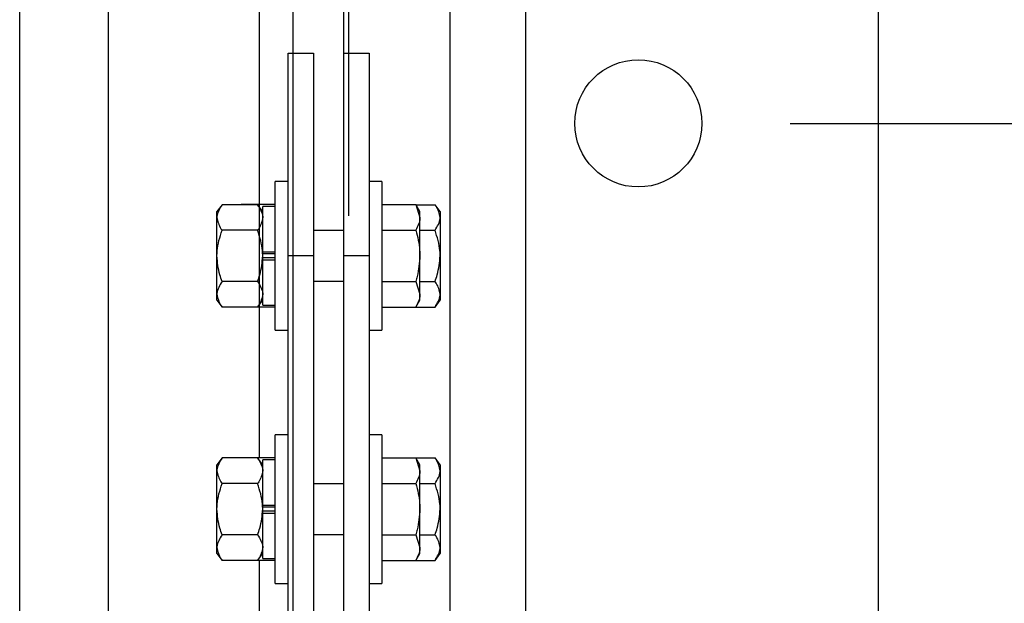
# Model space of a CAD drawing. Header units: inches. Extents: x 144.9 to 238.4, y 214.8 to 247.7.
# Tile 196 of 256: x 187.133 to 187.437, y 220.737 to 220.917. Entities that reach past the tile are written whole.
import ezdxf

# ---------------------------------------------------------------- set-up
doc = ezdxf.new("R2010")
doc.units = ezdxf.units.IN
doc.header["$LTSCALE"] = 0.25
doc.header["$MEASUREMENT"] = 0
doc.layers.add('ANNOTATIONS', color=1, linetype='Continuous')
doc.layers.add('MOTOR RH', color=7, linetype='Continuous')
doc.styles.add('ARIAL', font='arial.ttf', dxfattribs={"height": 0.09375})
doc.dimstyles.new('STANDARD$0', dxfattribs={"dimtxt": 0.09375, "dimasz": 0.09375, "dimexe": 0.03125, "dimexo": 0.046875, "dimgap": 0.09, "dimtad": 0, "dimtih": 1, "dimtoh": 1, "dimdec": 4, "dimzin": 0, "dimdsep": 46, "dimtxsty": 'ARIAL', "dimcen": 0.09, "dimadec": 0, "dimazin": 0, "dimtfac": 1, "dimtdec": 4, "dimtofl": 0, "dimtmove": 0, "dimatfit": 1, "dimfxl": 1, "dimtolj": 1, "dimtzin": 0, "dimarcsym": 0})

# ---------------------------------------------------------------- blocks, each defined once
blk = doc.blocks.new('*D61')
at = {"layer": 'ANNOTATIONS', "color": 0, "lineweight": -2, "transparency": 16777216}
for p, q in [((187.8367672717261, 220.9791670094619), (187.8367672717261, 221.0729170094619)), ((187.3708263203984, 220.8854170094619), (187.8680172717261, 220.8854170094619)), ((187.3386093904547, 220.3064249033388), (187.8680172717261, 220.3064249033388)), ((187.8367672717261, 220.2126749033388), (187.8367672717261, 220.1189249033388))]:
    blk.add_line(p, q, dxfattribs=at)
at = {"layer": 'ANNOTATIONS', "color": 0, "transparency": 16777216}
for points in [[(187.8211422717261, 220.9791670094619), (187.8523922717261, 220.9791670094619), (187.8367672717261, 220.8854170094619)], [(187.8211422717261, 220.2126749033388), (187.8523922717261, 220.2126749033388), (187.8367672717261, 220.3064249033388)]]:
    blk.add_solid(points, dxfattribs=at)
at = {"layer": 'defpoints', "color": 0, "transparency": 16777216}
for p in [(187.3239513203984, 220.8854170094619), (187.8367672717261, 220.8854170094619), (187.2917343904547, 220.3064249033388)]:
    blk.add_point(p, dxfattribs=at)
at = {"layer": 'ANNOTATIONS', "color": 0, "transparency": 16777216, "insert": (187.8367672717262, 220.5919938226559), "char_height": 0.09375, "attachment_point": 5, "style": 'ARIAL'}
blk.add_mtext('\\A1;4 1/2"\\PPHOTOEYE', dxfattribs=at)
blk = doc.blocks.new('*D67')
at = {"layer": 'ANNOTATIONS', "color": 0, "lineweight": -2, "transparency": 16777216}
for p, q in [((187.3708263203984, 222.1368975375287), (188.5836047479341, 222.1368975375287)), ((188.5523547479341, 222.0431475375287), (188.5523547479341, 221.4457919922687)), ((188.5523547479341, 220.4001749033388), (188.5523547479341, 221.0121468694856)), ((187.3386093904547, 220.3064249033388), (188.5836047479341, 220.3064249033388))]:
    blk.add_line(p, q, dxfattribs=at)
at = {"layer": 'ANNOTATIONS', "color": 0, "transparency": 16777216}
for points in [[(188.5367297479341, 222.0431475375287), (188.5679797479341, 222.0431475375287), (188.5523547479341, 222.1368975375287)], [(188.5367297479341, 220.4001749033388), (188.5679797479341, 220.4001749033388), (188.5523547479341, 220.3064249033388)]]:
    blk.add_solid(points, dxfattribs=at)
at = {"layer": 'defpoints', "color": 0, "transparency": 16777216}
for p in [(187.3239513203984, 222.1368975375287), (188.5523547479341, 222.1368975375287), (187.2917343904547, 220.3064249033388)]:
    blk.add_point(p, dxfattribs=at)
at = {"layer": 'ANNOTATIONS', "color": 0, "transparency": 16777216, "insert": (188.5523547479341, 221.2289694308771), "char_height": 0.09375, "attachment_point": 5, "style": 'ARIAL'}
blk.add_mtext('\\A1;51"\\PPHOTOEYE', dxfattribs=at)
blk = doc.blocks.new('*D37')
at = {"layer": 'ANNOTATIONS', "color": 0, "lineweight": -2, "transparency": 16777216}
for p, q in [((187.6288384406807, 224.1520636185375), (189.4643864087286, 224.1520636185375)), ((189.4331364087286, 224.0583136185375), (189.4331364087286, 222.4466743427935)), ((189.4331364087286, 220.4001749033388), (189.4331364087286, 222.0118141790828)), ((187.3830388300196, 220.3064249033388), (189.4643864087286, 220.3064249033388))]:
    blk.add_line(p, q, dxfattribs=at)
at = {"layer": 'ANNOTATIONS', "color": 0, "transparency": 16777216}
for points in [[(189.4175114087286, 224.0583136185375), (189.4487614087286, 224.0583136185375), (189.4331364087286, 224.1520636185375)], [(189.4175114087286, 220.4001749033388), (189.4487614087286, 220.4001749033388), (189.4331364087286, 220.3064249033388)]]:
    blk.add_solid(points, dxfattribs=at)
at = {"layer": 'defpoints', "color": 0, "transparency": 16777216}
for p in [(187.5819634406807, 224.1520636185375), (189.4331364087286, 224.1520636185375), (187.3361638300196, 220.3064249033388)]:
    blk.add_point(p, dxfattribs=at)
at = {"layer": 'ANNOTATIONS', "color": 0, "transparency": 16777216, "insert": (189.4331364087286, 222.2292442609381), "char_height": 0.09375, "attachment_point": 5, "style": 'ARIAL'}
blk.add_mtext('\\A1;OPENING\\P HEIGHT', dxfattribs=at)

msp = doc.modelspace()

# ---------------------------------------------------------------- linework, layer by layer
at = {"layer": 'MOTOR RH'}
for p, q in [((187.2174138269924, 220.4589699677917), (187.2174138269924, 224.9861698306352)), ((187.2330388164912, 220.3231555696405), (187.2330388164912, 224.9861125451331)), ((187.1330388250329, 220.6228887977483), (187.1330388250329, 224.306425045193)), ((187.1603825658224, 224.2748559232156), (187.1603825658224, 220.6818578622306)), ((187.2070419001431, 220.7822229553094), (187.2070419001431, 224.2748559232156)), ((187.2658513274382, 220.6777630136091), (187.2658513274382, 224.0642381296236)), ((187.2892888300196, 220.7008010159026), (187.2892888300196, 224.0587273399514)), ((187.3980013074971, 221.0729172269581), (187.3980013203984, 220.6979170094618)), ((187.2346013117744, 220.8569072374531), (187.2346013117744, 220.9277200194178)), ((187.2158511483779, 220.9070430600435), (187.2236636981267, 220.9070430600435)), ((187.2158511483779, 220.3231555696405), (187.2158511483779, 220.9070430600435)), ((187.2236636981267, 220.9070430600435), (187.2236636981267, 220.3231555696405)), ((187.2330388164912, 220.9070430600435), (187.24085107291, 220.9070430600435)), ((187.24085107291, 220.9070430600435), (187.24085107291, 220.3132930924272)), ((187.2158511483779, 220.8674804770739), (187.2119136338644, 220.8674804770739)), ((187.2119136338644, 220.8216057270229), (187.2119136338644, 220.8674804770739)), ((187.2447887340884, 220.8674804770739), (187.24085107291, 220.8674804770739)), ((187.2447887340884, 220.8674804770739), (187.2447887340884, 220.8216057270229)), ((187.1954761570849, 220.8603299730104), (187.1939137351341, 220.8582150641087)), ((187.1939137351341, 220.830871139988), (187.1939137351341, 220.8582150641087)), ((187.2064761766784, 220.8603299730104), (187.1954761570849, 220.8603299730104)), ((187.2013861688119, 220.860348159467), (187.2013757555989, 220.8603299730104)), ((187.2119136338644, 220.860348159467), (187.2013861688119, 220.860348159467)), ((187.2080387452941, 220.8582150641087), (187.2064761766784, 220.8603299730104)), ((187.2119136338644, 220.8597617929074), (187.2080387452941, 220.8597617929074)), ((187.2080387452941, 220.8293244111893), (187.2080387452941, 220.8597617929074)), ((187.2447887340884, 220.860348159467), (187.255316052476, 220.860348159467)), ((187.2565386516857, 220.8582306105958), (187.255316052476, 220.860348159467)), ((187.255316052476, 220.860348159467), (187.2565386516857, 220.8563967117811)), ((187.255326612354, 220.8603299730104), (187.261226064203, 220.8603299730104)), ((187.2565386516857, 220.830855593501), (187.2565386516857, 220.8582306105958)), ((187.2627886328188, 220.8582150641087), (187.261226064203, 220.8603299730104)), ((187.2627886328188, 220.8582150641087), (187.2627886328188, 220.830871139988)), ((187.2064761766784, 220.8524364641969), (187.1954761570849, 220.8524364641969)), ((187.2330388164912, 220.8523555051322), (187.2236636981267, 220.8523555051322)), ((187.2447887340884, 220.8524455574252), (187.255316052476, 220.8524455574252)), ((187.2565386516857, 220.8524364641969), (187.261226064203, 220.8524364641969)), ((187.2080387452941, 220.8457371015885), (187.2119136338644, 220.8457371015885)), ((187.2119136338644, 220.8451806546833), (187.2080387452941, 220.8451806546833)), ((187.2119136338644, 220.8439055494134), (187.2080387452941, 220.8439055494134)), ((187.2080387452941, 220.8433491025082), (187.2119136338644, 220.8433491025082)), ((187.2236636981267, 220.8445429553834), (187.2158511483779, 220.8445429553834)), ((187.24085107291, 220.8445429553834), (187.2330388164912, 220.8445429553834)), ((187.2064761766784, 220.8366497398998), (187.1954761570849, 220.8366497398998)), ((187.2236636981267, 220.8367306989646), (187.2330388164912, 220.8367306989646)), ((187.2447887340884, 220.8366406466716), (187.255316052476, 220.8366406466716)), ((187.255316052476, 220.8366406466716), (187.2565386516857, 220.8326894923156)), ((187.2565386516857, 220.8366497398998), (187.261226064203, 220.8366497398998)), ((187.1939137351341, 220.830871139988), (187.1954761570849, 220.8287562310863)), ((187.2064761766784, 220.8287562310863), (187.2080387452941, 220.830871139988)), ((187.255316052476, 220.8287380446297), (187.2565386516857, 220.830855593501)), ((187.261226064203, 220.8287562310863), (187.2627886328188, 220.830871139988)), ((187.2064761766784, 220.8287562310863), (187.1954761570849, 220.8287562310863)), ((187.2013757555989, 220.8287562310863), (187.2013861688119, 220.8287380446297)), ((187.2119136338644, 220.8287380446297), (187.2013861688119, 220.8287380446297)), ((187.2080387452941, 220.8293244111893), (187.2119136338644, 220.8293244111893)), ((187.2447887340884, 220.8287380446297), (187.255316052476, 220.8287380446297)), ((187.255326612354, 220.8287562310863), (187.261226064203, 220.8287562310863)), ((187.2119136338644, 220.8216057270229), (187.2158511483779, 220.8216057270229)), ((187.24085107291, 220.8216057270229), (187.2447887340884, 220.8216057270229)), ((187.2158511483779, 220.7893555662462), (187.2119136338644, 220.7893555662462)), ((187.2119136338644, 220.7434805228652), (187.2119136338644, 220.7893555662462)), ((187.2447887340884, 220.7893555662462), (187.24085107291, 220.7893555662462)), ((187.2447887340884, 220.7893555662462), (187.2447887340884, 220.7434805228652)), ((187.1954761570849, 220.7822050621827), (187.1939137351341, 220.7800898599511)), ((187.2064761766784, 220.7822050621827), (187.1954761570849, 220.7822050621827)), ((187.2013861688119, 220.7822229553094), (187.2013757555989, 220.7822050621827)), ((187.2119136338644, 220.7822229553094), (187.2013861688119, 220.7822229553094)), ((187.2080387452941, 220.7800898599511), (187.2064761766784, 220.7822050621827)), ((187.2447887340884, 220.7822229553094), (187.255316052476, 220.7822229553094)), ((187.2565386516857, 220.7801056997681), (187.255316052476, 220.7822229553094)), ((187.255316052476, 220.7822229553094), (187.2565386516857, 220.7782718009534)), ((187.255326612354, 220.7822050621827), (187.261226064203, 220.7822050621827)), ((187.2627886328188, 220.7800898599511), (187.261226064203, 220.7822050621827)), ((187.1939137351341, 220.7527462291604), (187.1939137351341, 220.7800898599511)), ((187.2119136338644, 220.7816368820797), (187.2080387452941, 220.7816368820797)), ((187.2080387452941, 220.7511992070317), (187.2080387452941, 220.7816368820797)), ((187.2565386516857, 220.7527306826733), (187.2565386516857, 220.7801056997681)), ((187.2627886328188, 220.7800898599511), (187.2627886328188, 220.7527462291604)), ((187.2064761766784, 220.7743115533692), (187.1954761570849, 220.7743115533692)), ((187.2330388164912, 220.7742305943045), (187.2236636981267, 220.7742305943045)), ((187.2447887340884, 220.7743206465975), (187.255316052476, 220.7743206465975)), ((187.2565386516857, 220.7743115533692), (187.261226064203, 220.7743115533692)), ((187.2080387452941, 220.7676121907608), (187.2119136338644, 220.7676121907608)), ((187.2119136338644, 220.7670554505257), (187.2080387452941, 220.7670554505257)), ((187.2119136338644, 220.7657806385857), (187.2080387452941, 220.7657806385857)), ((187.2080387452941, 220.7652238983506), (187.2119136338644, 220.7652238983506)), ((187.2064761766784, 220.7585245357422), (187.1954761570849, 220.7585245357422)), ((187.2236636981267, 220.7586054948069), (187.2330388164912, 220.7586054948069)), ((187.2447887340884, 220.7585157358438), (187.255316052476, 220.7585157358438)), ((187.255316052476, 220.7585157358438), (187.2565386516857, 220.754564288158)), ((187.2565386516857, 220.7585245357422), (187.261226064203, 220.7585245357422)), ((187.1939137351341, 220.7527462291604), (187.1954761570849, 220.7506310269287)), ((187.2064761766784, 220.7506310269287), (187.2080387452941, 220.7527462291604)), ((187.255316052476, 220.750613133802), (187.2565386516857, 220.7527306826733)), ((187.261226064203, 220.7506310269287), (187.2627886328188, 220.7527462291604)), ((187.2064761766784, 220.7506310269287), (187.1954761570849, 220.7506310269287)), ((187.2013757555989, 220.7506310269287), (187.2013861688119, 220.750613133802)), ((187.2119136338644, 220.750613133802), (187.2013861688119, 220.750613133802)), ((187.2070419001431, 220.7195430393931), (187.2070419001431, 220.750613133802)), ((187.2080387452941, 220.7511992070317), (187.2119136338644, 220.7511992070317)), ((187.2447887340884, 220.750613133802), (187.255316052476, 220.750613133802)), ((187.255326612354, 220.7506310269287), (187.261226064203, 220.7506310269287)), ((187.2119136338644, 220.7434805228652), (187.2158511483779, 220.7434805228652)), ((187.24085107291, 220.7434805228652), (187.2447887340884, 220.7434805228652))]:
    msp.add_line(p, q, dxfattribs=at)
msp.add_circle((187.3239513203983, 220.8854170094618), 0.01962266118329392, dxfattribs=at)
for points, knots in [([(187.1954761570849, 220.8603299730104), (187.1947337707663, 220.8591182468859), (187.193937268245, 220.8578181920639), (187.1939152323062, 220.8564745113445), (187.1939137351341, 220.8563832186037)], [0, 0, 0, 0, 0.9320577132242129, 1, 1, 1, 1]), ([(187.2064761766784, 220.8603299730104), (187.2072186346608, 220.8591182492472), (187.2080152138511, 220.8578181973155), (187.2080372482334, 220.8564745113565), (187.2080387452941, 220.8563832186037)], [0, 0, 0, 0, 0.9320579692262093, 1, 1, 1, 1]), ([(187.2627886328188, 220.8563832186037), (187.2625432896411, 220.8575580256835), (187.262262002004, 220.8589049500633), (187.2613434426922, 220.8601685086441), (187.261226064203, 220.8603299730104)], [0, 0, 0, 0, 0.8722145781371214, 0.9999999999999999, 0.9999999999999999, 0.9999999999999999, 0.9999999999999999]), ([(187.1939137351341, 220.8563832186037), (187.1941590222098, 220.8552083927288), (187.1944402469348, 220.8538614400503), (187.1953587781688, 220.8525979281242), (187.1954761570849, 220.8524364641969)], [0, 0, 0, 0, 0.8722102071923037, 1, 1, 1, 1]), ([(187.2080387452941, 220.8563832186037), (187.2077933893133, 220.8552083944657), (187.207512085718, 220.8538614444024), (187.2065935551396, 220.8525979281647), (187.2064761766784, 220.8524364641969)], [0, 0, 0, 0, 0.8722106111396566, 1, 1, 1, 1]), ([(187.2565386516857, 220.8563967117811), (187.2565373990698, 220.8563030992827), (187.2565195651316, 220.8549703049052), (187.2558959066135, 220.8536619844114), (187.255316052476, 220.8524455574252)], [0, 0, 0, 0, 0.07023776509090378, 1, 1, 1, 1]), ([(187.261226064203, 220.8524364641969), (187.2619689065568, 220.8536482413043), (187.2627659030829, 220.8549483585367), (187.2627871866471, 220.8562919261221), (187.2627886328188, 220.8563832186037)], [0, 0, 0, 0, 0.932052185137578, 1, 1, 1, 1]), ([(187.1939137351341, 220.8445429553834), (187.1939256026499, 220.8450539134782), (187.1939881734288, 220.8477479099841), (187.1948101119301, 220.8503377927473), (187.1954761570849, 220.8524364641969)], [0, 0, 0, 0, 0.1896654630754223, 1, 1, 1, 1]), ([(187.2080387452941, 220.8445429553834), (187.2080268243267, 220.8450539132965), (187.2079639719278, 220.8477479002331), (187.2071421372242, 220.8503377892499), (187.2064761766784, 220.8524364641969)], [0, 0, 0, 0, 0.1896660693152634, 0.9999999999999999, 0.9999999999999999, 0.9999999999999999, 0.9999999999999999]), ([(187.255316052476, 220.8524455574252), (187.2558192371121, 220.8504272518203), (187.2564691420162, 220.8478204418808), (187.2565258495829, 220.8451465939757), (187.2565386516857, 220.8445429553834)], [0, 0, 0, 0, 0.7742434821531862, 1, 1, 1, 1]), ([(187.2627886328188, 220.8445429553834), (187.262776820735, 220.8450539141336), (187.2627145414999, 220.8477479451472), (187.2618923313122, 220.8503378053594), (187.261226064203, 220.8524364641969)], [0, 0, 0, 0, 0.1896632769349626, 0.9999999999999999, 0.9999999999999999, 0.9999999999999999, 0.9999999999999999]), ([(187.1954761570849, 220.8366497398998), (187.195238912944, 220.8373150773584), (187.1943336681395, 220.8398537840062), (187.1940920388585, 220.8425519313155), (187.1939137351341, 220.8445429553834)], [0, 0, 0, 0, 0.2620773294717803, 1, 1, 1, 1]), ([(187.2064761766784, 220.8366497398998), (187.206713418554, 220.837315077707), (187.2076186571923, 220.8398537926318), (187.207860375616, 220.8425519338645), (187.2080387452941, 220.8445429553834)], [0, 0, 0, 0, 0.2620766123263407, 1, 1, 1, 1]), ([(187.2565386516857, 220.8445429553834), (187.2563818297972, 220.8424112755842), (187.2561850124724, 220.8397359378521), (187.2554628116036, 220.8371634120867), (187.255316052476, 220.8366406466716)], [0, 0, 0, 0, 0.796789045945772, 0.9999999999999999, 0.9999999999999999, 0.9999999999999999, 0.9999999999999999]), ([(187.261226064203, 220.8366497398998), (187.2614633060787, 220.837315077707), (187.2623685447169, 220.8398537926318), (187.2626102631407, 220.8425519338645), (187.2627886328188, 220.8445429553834)], [0, 0, 0, 0, 0.2620766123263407, 1, 1, 1, 1]), ([(187.1954761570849, 220.8366497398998), (187.194733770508, 220.835437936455), (187.1939372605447, 220.834137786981), (187.1939152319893, 220.8327942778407), (187.1939137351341, 220.8327029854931)], [0, 0, 0, 0, 0.9320493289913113, 1, 1, 1, 1]), ([(187.2064761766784, 220.8366497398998), (187.2072186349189, 220.8354379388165), (187.2080152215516, 220.8341377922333), (187.2080372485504, 220.8327942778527), (187.2080387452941, 220.8327029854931)], [0, 0, 0, 0, 0.9320495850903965, 0.9999999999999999, 0.9999999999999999, 0.9999999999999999, 0.9999999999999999]), ([(187.2627886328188, 220.8327029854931), (187.2625432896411, 220.8338777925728), (187.262262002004, 220.8352247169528), (187.2613434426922, 220.8364882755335), (187.261226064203, 220.8366497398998)], [0, 0, 0, 0, 0.8722145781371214, 0.9999999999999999, 0.9999999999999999, 0.9999999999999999, 0.9999999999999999]), ([(187.1939137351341, 220.8327029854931), (187.1941589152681, 220.8315278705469), (187.1944400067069, 220.8301806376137), (187.1953587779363, 220.828917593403), (187.1954761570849, 220.8287562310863)], [0, 0, 0, 0, 0.872243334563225, 1, 1, 1, 1]), ([(187.2080387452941, 220.8327029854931), (187.2077934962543, 220.8315278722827), (187.207512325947, 220.8301806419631), (187.2065935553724, 220.8289175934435), (187.2064761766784, 220.8287562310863)], [0, 0, 0, 0, 0.872243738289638, 0.9999999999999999, 0.9999999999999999, 0.9999999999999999, 0.9999999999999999]), ([(187.2565386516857, 220.8326894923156), (187.2565373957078, 220.832595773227), (187.2565194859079, 220.8312593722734), (187.255895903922, 220.8299528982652), (187.255316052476, 220.8287380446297)], [0, 0, 0, 0, 0.07012797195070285, 1, 1, 1, 1]), ([(187.261226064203, 220.8287562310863), (187.2619689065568, 220.8299680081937), (187.2627659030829, 220.8312681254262), (187.2627871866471, 220.8326116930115), (187.2627886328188, 220.8327029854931)], [0, 0, 0, 0, 0.932052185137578, 1, 1, 1, 1]), ([(187.1954761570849, 220.7822050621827), (187.1947337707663, 220.7809933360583), (187.193937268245, 220.7796932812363), (187.1939152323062, 220.7783496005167), (187.1939137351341, 220.778258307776)], [0, 0, 0, 0, 0.9320577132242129, 1, 1, 1, 1]), ([(187.2064761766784, 220.7822050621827), (187.2072186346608, 220.7809933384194), (187.2080152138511, 220.7796932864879), (187.2080372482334, 220.7783496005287), (187.2080387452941, 220.778258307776)], [0, 0, 0, 0, 0.9320579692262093, 1, 1, 1, 1]), ([(187.2627886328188, 220.778258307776), (187.2625432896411, 220.7794331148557), (187.262262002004, 220.7807800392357), (187.2613434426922, 220.7820435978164), (187.261226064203, 220.7822050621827)], [0, 0, 0, 0, 0.8722145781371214, 0.9999999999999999, 0.9999999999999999, 0.9999999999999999, 0.9999999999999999]), ([(187.1939137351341, 220.778258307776), (187.1941590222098, 220.7770834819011), (187.1944402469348, 220.7757365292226), (187.1953587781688, 220.7744730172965), (187.1954761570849, 220.7743115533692)], [0, 0, 0, 0, 0.8722102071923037, 1, 1, 1, 1]), ([(187.2080387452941, 220.778258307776), (187.2077933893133, 220.7770834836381), (187.207512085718, 220.7757365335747), (187.2065935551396, 220.774473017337), (187.2064761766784, 220.7743115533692)], [0, 0, 0, 0, 0.8722106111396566, 1, 1, 1, 1]), ([(187.2565386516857, 220.7782718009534), (187.2565373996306, 220.7781780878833), (187.2565195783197, 220.7768442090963), (187.2558959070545, 220.7755364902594), (187.255316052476, 220.7743206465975)], [0, 0, 0, 0, 0.07025606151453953, 1, 1, 1, 1]), ([(187.261226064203, 220.7743115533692), (187.2619689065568, 220.7755233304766), (187.2627659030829, 220.7768234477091), (187.2627871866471, 220.7781670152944), (187.2627886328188, 220.778258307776)], [0, 0, 0, 0, 0.932052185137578, 1, 1, 1, 1]), ([(187.1939137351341, 220.7664180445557), (187.1939256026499, 220.7669290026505), (187.1939881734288, 220.7696229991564), (187.1948101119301, 220.7722128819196), (187.1954761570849, 220.7743115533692)], [0, 0, 0, 0, 0.1896654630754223, 1, 1, 1, 1]), ([(187.2080387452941, 220.7664180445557), (187.2080268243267, 220.7669290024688), (187.2079639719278, 220.7696229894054), (187.2071421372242, 220.7722128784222), (187.2064761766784, 220.7743115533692)], [0, 0, 0, 0, 0.1896660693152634, 0.9999999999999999, 0.9999999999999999, 0.9999999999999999, 0.9999999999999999]), ([(187.255316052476, 220.7743206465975), (187.2558192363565, 220.7723022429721), (187.2564691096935, 220.7696954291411), (187.2565258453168, 220.7670215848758), (187.2565386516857, 220.7664180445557)], [0, 0, 0, 0, 0.7742799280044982, 1, 1, 1, 1]), ([(187.2627886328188, 220.7664180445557), (187.262776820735, 220.7669290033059), (187.2627145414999, 220.7696230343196), (187.2618923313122, 220.7722128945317), (187.261226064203, 220.7743115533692)], [0, 0, 0, 0, 0.1896632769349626, 0.9999999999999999, 0.9999999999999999, 0.9999999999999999, 0.9999999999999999]), ([(187.1954761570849, 220.7585245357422), (187.1952389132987, 220.7591899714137), (187.19433375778, 220.7617288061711), (187.1940920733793, 220.7644270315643), (187.1939137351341, 220.7664180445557)], [0, 0, 0, 0, 0.2621027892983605, 1, 1, 1, 1]), ([(187.2064761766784, 220.7585245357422), (187.2067134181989, 220.7591899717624), (187.2076185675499, 220.7617288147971), (187.2078603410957, 220.7644270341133), (187.2080387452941, 220.7664180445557)], [0, 0, 0, 0, 0.2621020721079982, 1, 1, 1, 1]), ([(187.2565386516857, 220.7664180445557), (187.2563818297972, 220.7642863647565), (187.2561850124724, 220.7616110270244), (187.2554628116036, 220.759038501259), (187.255316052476, 220.7585157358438)], [0, 0, 0, 0, 0.796789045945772, 0.9999999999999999, 0.9999999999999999, 0.9999999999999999, 0.9999999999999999]), ([(187.261226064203, 220.7585245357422), (187.2614633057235, 220.7591899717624), (187.2623684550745, 220.7617288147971), (187.2626102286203, 220.7644270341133), (187.2627886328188, 220.7664180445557)], [0, 0, 0, 0, 0.2621020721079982, 1, 1, 1, 1]), ([(187.1954761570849, 220.7585245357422), (187.194733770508, 220.7573127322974), (187.1939372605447, 220.7560125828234), (187.1939152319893, 220.754669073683), (187.1939137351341, 220.7545777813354)], [0, 0, 0, 0, 0.9320493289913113, 1, 1, 1, 1]), ([(187.2064761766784, 220.7585245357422), (187.2072186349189, 220.7573127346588), (187.2080152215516, 220.7560125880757), (187.2080372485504, 220.754669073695), (187.2080387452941, 220.7545777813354)], [0, 0, 0, 0, 0.9320495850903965, 0.9999999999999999, 0.9999999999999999, 0.9999999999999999, 0.9999999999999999]), ([(187.2627886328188, 220.7545777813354), (187.262543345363, 220.7557529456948), (187.2622621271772, 220.7571002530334), (187.2613434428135, 220.7583631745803), (187.261226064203, 220.7585245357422)], [0, 0, 0, 0, 0.8722318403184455, 1, 1, 1, 1]), ([(187.1939137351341, 220.7545777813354), (187.1941589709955, 220.7534030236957), (187.1944401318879, 220.752056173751), (187.1953587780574, 220.7507924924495), (187.1954761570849, 220.7506310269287)], [0, 0, 0, 0, 0.8722260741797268, 1, 1, 1, 1]), ([(187.2080387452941, 220.7545777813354), (187.2077934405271, 220.7534030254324), (187.2075122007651, 220.7520561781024), (187.2065935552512, 220.7507924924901), (187.2064761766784, 220.7506310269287)], [0, 0, 0, 0, 0.8722264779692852, 1, 1, 1, 1]), ([(187.2565386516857, 220.754564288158), (187.256537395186, 220.7544706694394), (187.2565194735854, 220.7531353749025), (187.2558959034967, 220.7518284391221), (187.255316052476, 220.750613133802)], [0, 0, 0, 0, 0.07011091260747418, 1, 1, 1, 1]), ([(187.261226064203, 220.7506310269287), (187.2619689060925, 220.7518434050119), (187.2627658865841, 220.7531441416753), (187.2627871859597, 220.7544865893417), (187.2627886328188, 220.7545777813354)], [0, 0, 0, 0, 0.9320703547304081, 1, 1, 1, 1])]:
    msp.add_open_spline(points, degree=3, knots=knots, dxfattribs=at)

# ---------------------------------------------------------------- dimensions: what is measured, and where the dimension line sits
at = {"layer": 'ANNOTATIONS'}
dim = msp.add_linear_dim(base=(189.4331364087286, 224.1520636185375), p1=(187.3361638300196, 220.3064249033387), p2=(187.5819634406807, 224.1520636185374), angle=90, text='OPENING\\P HEIGHT', dimstyle='STANDARD$0', dxfattribs=at)
dim.commit()
dim.dimension.update_dxf_attribs({"geometry": '*D37', "text_midpoint": (189.4331364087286, 222.2292442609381)})
for base, p2, text, picture, middle in [((188.5523547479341, 222.1368975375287), (187.3239513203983, 222.1368975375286), '51"\\PPHOTOEYE', '*D67', (188.5523547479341, 221.2289694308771)), ((187.8367672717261, 220.8854170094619), (187.3239513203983, 220.8854170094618), '4 1/2"\\PPHOTOEYE', '*D61', (187.8367672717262, 220.5919938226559))]:
    dim = msp.add_linear_dim(base=base, p1=(187.2917343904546, 220.3064249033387), p2=p2, angle=90, text=text, dimstyle='STANDARD$0', dxfattribs=at)
    dim.commit()
    dim.dimension.update_dxf_attribs({"geometry": picture, "text_midpoint": middle, "dimtype": 160})

doc.saveas('drawing.dxf')
